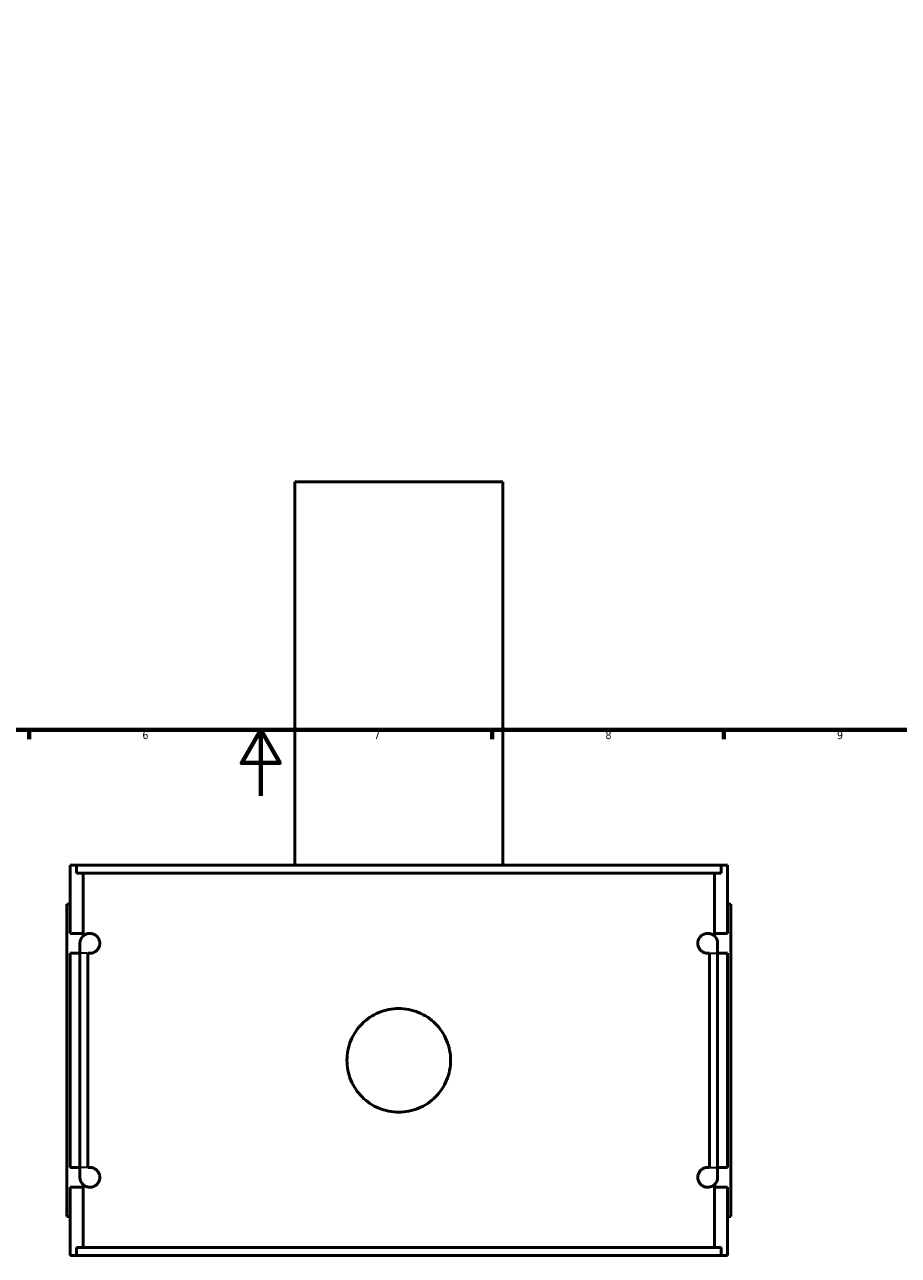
# Model space of a CAD drawing. Header units: millimetres. Extents: x -277 to 997, y -139 to 1185.
# Tile 4 of 8: x 349 to 613, y -139 to 233. Entities that reach past the tile are written whole.
import ezdxf

# ---------------------------------------------------------------- set-up
doc = ezdxf.new("R2010")
doc.units = ezdxf.units.MM
for name, color, linetype, lineweight in [('Border (ANSI)', 7, 'Continuous', 70), ('Visible (ANSI)', 7, 'Continuous', 50), ('Visible Narrow (ANSI)', 7, 'Continuous', 35)]:
    doc.layers.add(name, color=color, linetype=linetype, lineweight=lineweight)
doc.styles.add('Note Text (ANSI)', font='tahoma.ttf')

# ---------------------------------------------------------------- blocks, each defined once
blk = doc.blocks.new('Borders Default Border')
at = {"layer": 'Border (ANSI)'}
for p, q in [((350.42, 20), (350.42, 17.2)), ((490.58, 20), (490.58, 17.2)), ((560.67, 20), (560.67, 17.2))]:
    blk.add_line(p, q, dxfattribs=at)
at = {"layer": 'Border (ANSI)', "flags": 128}
for points in [[(20, 20), (20, 574), (821, 574), (821, 20), (20, 20)], [(420.5, 0), (420.5, 20), (414.73, 10), (426.27, 10), (420.5, 20)]]:
    blk.add_lwpolyline(points, dxfattribs=at)
at = {"layer": 'Border (ANSI)', "color": 5, "true_color": 0x0000ff, "char_height": 2.4, "attachment_point": 7, "style": 'Note Text (ANSI)'}
for s, insert in [('6', (384.69, 17.15)), ('7', (454.8, 17.2)), ('8', (524.84, 17.15)), ('9', (594.92, 17.15))]:
    blk.add_mtext(s, dxfattribs=dict(at, insert=insert))

msp = doc.modelspace()

# ---------------------------------------------------------------- linework, layer by layer
at = {"layer": 'Visible (ANSI)'}
for p, q in [((493.77, 95.03), (430.77, 95.03)), ((430.77, -20.97), (430.77, 95.03)), ((493.77, -20.97), (493.77, 95.03)), ((362.77, -20.97), (364.75, -20.97)), ((362.77, -41.57), (362.77, -20.97)), ((559.8, -20.97), (364.75, -20.97)), ((364.75, -23.33), (364.75, -20.97)), ((559.8, -20.97), (561.77, -20.97)), ((559.8, -20.97), (559.8, -23.33)), ((561.77, -41.57), (561.77, -20.97)), ((364.75, -23.33), (559.8, -23.33)), ((366.74, -41.57), (366.74, -23.33)), ((557.8, -41.57), (557.8, -23.33)), ((362.77, -32.77), (361.77, -32.77)), ((361.77, -127.17), (361.77, -32.77)), ((561.77, -32.77), (562.77, -32.77)), ((562.77, -127.17), (562.77, -32.77)), ((362.77, -41.57), (366.74, -41.57)), ((365.77, -44.57), (365.77, -47.57)), ((366.74, -42.36), (366.74, -41.57)), ((557.8, -42.36), (557.8, -41.57)), ((557.8, -41.57), (561.77, -41.57)), ((558.77, -47.57), (558.77, -44.57)), ((362.77, -112.37), (362.77, -47.57)), ((365.77, -47.57), (362.77, -47.57)), ((365.77, -112.37), (365.77, -47.57)), ((368.18, -47.57), (368.18, -112.37)), ((556.36, -112.37), (556.36, -47.57)), ((561.77, -47.57), (558.77, -47.57)), ((558.77, -47.57), (558.77, -112.37)), ((561.77, -112.37), (561.77, -47.57)), ((362.77, -112.37), (365.77, -112.37)), ((365.77, -112.37), (365.77, -115.37)), ((558.77, -112.37), (561.77, -112.37)), ((558.77, -115.37), (558.77, -112.37)), ((362.77, -138.97), (362.77, -118.37)), ((366.74, -118.37), (362.77, -118.37)), ((366.74, -118.37), (366.74, -117.58)), ((366.74, -136.61), (366.74, -118.37)), ((557.8, -118.37), (557.8, -117.58)), ((557.8, -136.61), (557.8, -118.37)), ((561.77, -118.37), (557.8, -118.37)), ((561.77, -138.97), (561.77, -118.37)), ((361.77, -127.17), (362.77, -127.17)), ((562.77, -127.17), (561.77, -127.17)), ((364.75, -136.61), (559.8, -136.61)), ((364.75, -138.97), (364.75, -136.61)), ((559.8, -136.61), (559.8, -138.97)), ((364.75, -138.97), (362.77, -138.97)), ((559.8, -138.97), (364.75, -138.97)), ((561.77, -138.97), (559.8, -138.97))]:
    msp.add_line(p, q, dxfattribs=at)
for centre, start, end in [((368.77, -44.57), 132.5537, 180), ((555.77, -44.57), 0, 47.4463), ((368.77, -115.37), 180, 227.4463), ((555.77, -115.37), 312.5537, 0)]:
    msp.add_arc(centre, 3, start, end, dxfattribs=at)
for points, knots in [([(366.74, -42.36), (366.99, -42.13), (367.29, -41.94), (367.98, -41.65), (368.38, -41.57), (369.08, -41.57), (369.43, -41.62), (370.16, -41.88), (370.54, -42.1), (371.14, -42.69), (371.43, -43.07), (371.66, -43.74), (371.7, -43.89), (371.76, -44.22), (371.77, -44.4), (371.77, -44.7), (371.76, -44.84), (371.73, -45.1), (371.7, -45.23), (371.58, -45.7), (371.41, -46.02), (371.07, -46.53), (370.86, -46.75), (370.42, -47.09), (370.2, -47.22), (369.55, -47.51), (369.13, -47.57), (368.58, -47.57), (368.38, -47.55), (368.18, -47.51)], [0.579149, 0.579149, 0.579149, 0.579149, 0.944569, 0.944569, 1.355999, 1.355999, 1.673488, 1.673488, 1.990978, 1.990978, 2.212136, 2.212136, 2.263704, 2.263704, 2.315272, 2.315272, 2.354171, 2.354171, 2.393071, 2.393071, 2.529649, 2.529649, 2.717211, 2.717211, 2.904773, 2.904773, 3.279897, 3.279897, 3.486671, 3.486671, 3.486671, 3.486671]), ([(556.36, -47.51), (556.17, -47.55), (555.97, -47.57), (555.41, -47.57), (555, -47.51), (554.34, -47.22), (554.12, -47.09), (553.69, -46.75), (553.48, -46.53), (553.13, -46.02), (552.97, -45.7), (552.84, -45.23), (552.82, -45.1), (552.78, -44.84), (552.77, -44.7), (552.77, -44.4), (552.79, -44.22), (552.85, -43.89), (552.89, -43.74), (553.12, -43.07), (553.41, -42.69), (554, -42.1), (554.39, -41.88), (555.12, -41.62), (555.47, -41.57), (556.17, -41.57), (556.57, -41.65), (557.26, -41.94), (557.55, -42.13), (557.8, -42.36)], [1.15278, 1.15278, 1.15278, 1.15278, 1.359554, 1.359554, 1.734678, 1.734678, 1.92224, 1.92224, 2.109803, 2.109803, 2.246381, 2.246381, 2.28528, 2.28528, 2.324179, 2.324179, 2.375747, 2.375747, 2.427315, 2.427315, 2.648473, 2.648473, 2.965963, 2.965963, 3.283452, 3.283452, 3.694882, 3.694882, 4.060302, 4.060302, 4.060302, 4.060302]), ([(477.95, -79.97), (477.95, -80.96), (477.86, -81.98), (477.46, -84), (477.16, -85.01), (476.36, -86.94), (475.86, -87.87), (474.71, -89.58), (474.06, -90.36), (472.67, -91.75), (471.88, -92.41), (470.17, -93.56), (469.24, -94.06), (467.31, -94.86), (466.31, -95.16), (464.28, -95.56), (463.26, -95.65), (461.29, -95.65), (460.27, -95.56), (458.24, -95.16), (457.23, -94.86), (455.3, -94.06), (454.38, -93.56), (452.67, -92.41), (451.88, -91.75), (450.49, -90.36), (449.84, -89.58), (448.69, -87.87), (448.19, -86.94), (447.39, -85.01), (447.09, -84), (446.69, -81.98), (446.59, -80.96), (446.59, -78.98), (446.69, -77.97), (447.09, -75.94), (447.39, -74.93), (448.19, -73), (448.69, -72.08), (449.84, -70.36), (450.49, -69.58), (451.88, -68.19), (452.67, -67.54), (454.38, -66.39), (455.3, -65.89), (457.23, -65.09), (458.24, -64.78), (460.27, -64.39), (461.29, -64.29), (463.26, -64.29), (464.28, -64.39), (466.31, -64.78), (467.31, -65.09), (469.24, -65.89), (470.17, -66.39), (471.88, -67.54), (472.67, -68.19), (474.06, -69.58), (474.71, -70.36), (475.86, -72.08), (476.36, -73), (477.16, -74.93), (477.46, -75.94), (477.86, -77.97), (477.95, -78.98), (477.95, -79.97)], [0, 0, 0, 0, 0.295877, 0.295877, 0.591755, 0.591755, 0.887632, 0.887632, 1.183509, 1.183509, 1.47938, 1.47938, 1.77525, 1.77525, 2.071121, 2.071121, 2.366991, 2.366991, 2.662862, 2.662862, 2.958733, 2.958733, 3.254603, 3.254603, 3.550474, 3.550474, 3.846351, 3.846351, 4.142228, 4.142228, 4.438106, 4.438106, 4.733983, 4.733983, 5.02986, 5.02986, 5.325738, 5.325738, 5.621615, 5.621615, 5.917492, 5.917492, 6.213363, 6.213363, 6.509233, 6.509233, 6.805104, 6.805104, 7.100974, 7.100974, 7.396845, 7.396845, 7.692716, 7.692716, 7.988586, 7.988586, 8.284457, 8.284457, 8.580334, 8.580334, 8.876211, 8.876211, 9.172089, 9.172089, 9.467966, 9.467966, 9.467966, 9.467966]), ([(368.18, -112.43), (368.38, -112.39), (368.58, -112.37), (369.13, -112.37), (369.55, -112.43), (370.2, -112.72), (370.42, -112.85), (370.86, -113.19), (371.07, -113.41), (371.41, -113.92), (371.58, -114.24), (371.7, -114.72), (371.73, -114.84), (371.76, -115.1), (371.77, -115.24), (371.77, -115.5), (371.76, -115.64), (371.73, -115.9), (371.7, -116.03), (371.58, -116.5), (371.41, -116.82), (371.07, -117.33), (370.86, -117.55), (370.42, -117.89), (370.2, -118.02), (369.55, -118.31), (369.13, -118.37), (368.27, -118.37), (367.76, -118.24), (367.11, -117.88), (366.92, -117.74), (366.74, -117.58)], [1.15278, 1.15278, 1.15278, 1.15278, 1.359554, 1.359554, 1.734678, 1.734678, 1.92224, 1.92224, 2.109803, 2.109803, 2.246381, 2.246381, 2.28528, 2.28528, 2.324179, 2.324179, 2.363078, 2.363078, 2.401977, 2.401977, 2.538555, 2.538555, 2.726117, 2.726117, 2.91368, 2.91368, 3.288804, 3.288804, 3.819435, 3.819435, 4.063896, 4.063896, 4.063896, 4.063896]), ([(557.8, -117.58), (557.63, -117.74), (557.43, -117.88), (556.79, -118.24), (556.28, -118.37), (555.41, -118.37), (555, -118.31), (554.34, -118.02), (554.12, -117.89), (553.69, -117.55), (553.48, -117.33), (553.13, -116.82), (552.97, -116.5), (552.84, -116.03), (552.82, -115.9), (552.78, -115.64), (552.77, -115.5), (552.77, -115.24), (552.78, -115.1), (552.82, -114.84), (552.84, -114.72), (552.97, -114.24), (553.13, -113.92), (553.48, -113.41), (553.69, -113.19), (554.12, -112.85), (554.34, -112.72), (555, -112.43), (555.41, -112.37), (555.97, -112.37), (556.17, -112.39), (556.36, -112.43)], [0.584462, 0.584462, 0.584462, 0.584462, 0.828923, 0.828923, 1.359554, 1.359554, 1.734678, 1.734678, 1.92224, 1.92224, 2.109803, 2.109803, 2.246381, 2.246381, 2.28528, 2.28528, 2.324179, 2.324179, 2.363078, 2.363078, 2.401977, 2.401977, 2.538555, 2.538555, 2.726117, 2.726117, 2.91368, 2.91368, 3.288804, 3.288804, 3.495577, 3.495577, 3.495577, 3.495577])]:
    msp.add_open_spline(points, degree=3, knots=knots, dxfattribs=at)
for points in [[(368.18, -47.51), (368.18, -47.53), (368.18, -47.55), (368.18, -47.57)], [(556.36, -47.57), (556.36, -47.55), (556.36, -47.53), (556.36, -47.51)], [(368.18, -112.37), (368.18, -112.39), (368.18, -112.41), (368.18, -112.43)], [(556.36, -112.43), (556.36, -112.41), (556.36, -112.39), (556.36, -112.37)]]:
    msp.add_open_spline(points, degree=3, dxfattribs=at)
at = {"layer": 'Visible Narrow (ANSI)'}
for p, q in [((367.98, -47.57), (365.78, -47.57)), ((556.56, -47.57), (558.77, -47.57)), ((367.98, -112.37), (365.78, -112.37)), ((556.56, -112.37), (558.77, -112.37))]:
    msp.add_line(p, q, dxfattribs=at)

# ---------------------------------------------------------------- block references
msp.add_blockref('Borders Default Border', (0, 0))

doc.saveas('drawing.dxf')
